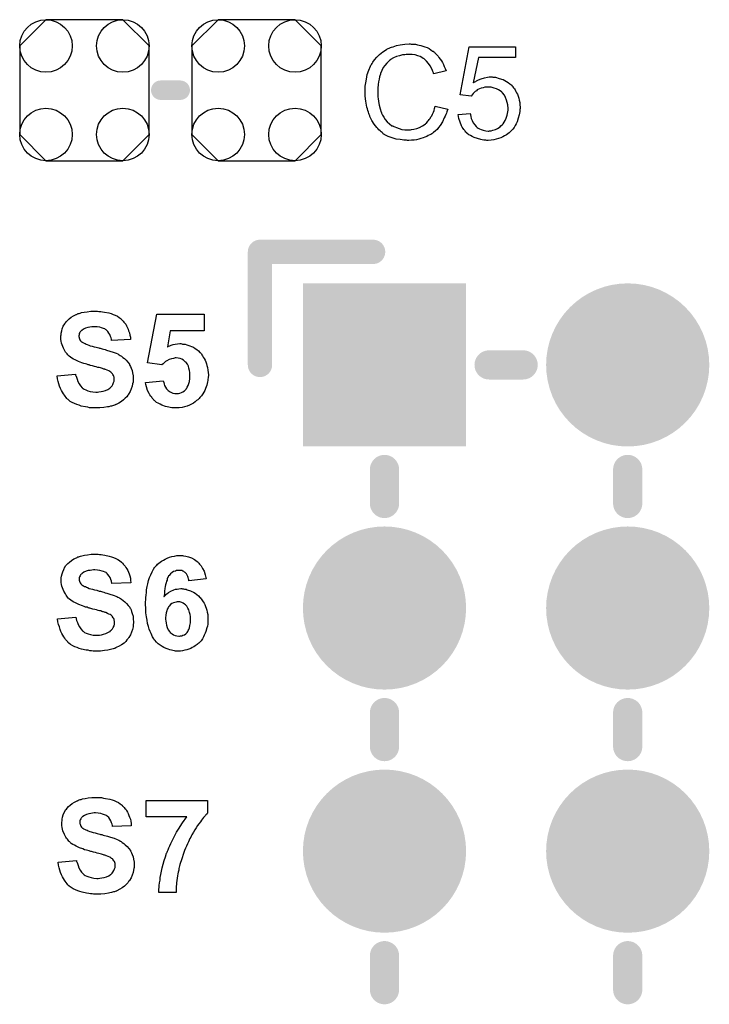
# Model space of a CAD drawing. Extents: x -0.07 to 0.95, y -0.15 to 1.54.
# Tile 10 of 13: x 0.24 to 0.53, y 0.78 to 1.18. Entities that reach past the tile are written whole.
import ezdxf

# ---------------------------------------------------------------- set-up
doc = ezdxf.new("R2010")
doc.units = 0
doc.layers.get('0').update_dxf_attribs({"linetype": 'CONTINUOUS'})
doc.layers.add('gto', color=2, linetype='CONTINUOUS')
doc.layers.add('gts', color=1, linetype='CONTINUOUS')

# ---------------------------------------------------------------- blocks, each defined once
blk = doc.blocks.new('D31')
at = {"const_width": 0.005}
blk.add_lwpolyline([(-0.0025, 0, 1), (0.0025, 0, 1)], format="xyb", close=True, dxfattribs=at)
blk = doc.blocks.new('D32')
at = {"const_width": 0.006}
blk.add_lwpolyline([(-0.003, 0, 1), (0.003, 0, 1)], format="xyb", close=True, dxfattribs=at)
blk = doc.blocks.new('D67')
at = {"const_width": 0.004}
blk.add_lwpolyline([(-0.002, 0, 1), (0.002, 0, 1)], format="xyb", close=True, dxfattribs=at)
blk = doc.blocks.new('D72')
blk.add_lwpolyline([(-0.0266, 0.0182), (-0.0266, -0.0182), (-0.0158, -0.029), (0.0158, -0.029), (0.0266, -0.0182), (0.0266, 0.0182), (0.0158, 0.029), (-0.0158, 0.029)], close=True)
for centre in [(-0.0158, 0.0182), (0.0158, 0.0182), (-0.0158, -0.0182), (0.0158, -0.0182)]:
    blk.add_circle(centre, 0.0108)
blk = doc.blocks.new('D51')
at = {"const_width": 0.03355}
blk.add_lwpolyline([(-0.016775, 0, 1), (0.016775, 0, 1)], format="xyb", close=True, dxfattribs=at)
blk = doc.blocks.new('D52')
at = {"const_width": 0.0671}
blk.add_lwpolyline([(-0.03355, 0), (0.03355, 0)], dxfattribs=at)

msp = doc.modelspace()

# ---------------------------------------------------------------- linework, layer by layer
at = {"layer": 'gto', "color": 2}
for points in [[(0.405, 1.174), (0.4055, 1.174), (0.4061, 1.1739), (0.4068, 1.1739), (0.4075, 1.1737), (0.409, 1.1734), (0.4106, 1.1729), (0.4115, 1.1725), (0.4123, 1.1721), (0.413, 1.1716), (0.4138, 1.1711), (0.4139, 1.1711), (0.414, 1.171), (0.4142, 1.1709), (0.4145, 1.1706), (0.4147, 1.1703), (0.4151, 1.1699), (0.4155, 1.1695), (0.416, 1.169), (0.4164, 1.1685), (0.4169, 1.1678), (0.4174, 1.1671), (0.4178, 1.1664), (0.4182, 1.1656), (0.4186, 1.1647), (0.419, 1.1639), (0.4193, 1.1629), (0.4143, 1.1617), (0.4143, 1.1618), (0.4142, 1.1619), (0.4141, 1.1621), (0.414, 1.1624), (0.4139, 1.1627), (0.4137, 1.1631), (0.4133, 1.164), (0.4128, 1.165), (0.4121, 1.166), (0.4113, 1.167), (0.4104, 1.1678), (0.4103, 1.1679), (0.4099, 1.1681), (0.4094, 1.1684), (0.4086, 1.1688), (0.4077, 1.1691), (0.4066, 1.1695), (0.4054, 1.1697), (0.404, 1.1697), (0.4035, 1.1697), (0.4033, 1.1697), (0.4029, 1.1697), (0.4024, 1.1696), (0.4014, 1.1695), (0.4002, 1.1692), (0.399, 1.1689), (0.3977, 1.1683), (0.3965, 1.1676), (0.3965, 1.1676), (0.3964, 1.1675), (0.396, 1.1672), (0.3955, 1.1667), (0.3949, 1.1661), (0.3942, 1.1652), (0.3935, 1.1643), (0.3929, 1.1631), (0.3924, 1.1619), (0.3924, 1.1618), (0.3923, 1.1617), (0.3923, 1.1615), (0.3922, 1.1613), (0.3921, 1.1609), (0.392, 1.1605), (0.3918, 1.1596), (0.3916, 1.1585), (0.3914, 1.1573), (0.3913, 1.1559), (0.3912, 1.1545), (0.3912, 1.1544), (0.3912, 1.1543), (0.3912, 1.154), (0.3912, 1.1536), (0.3913, 1.1533), (0.3913, 1.1528), (0.3913, 1.1522), (0.3914, 1.1516), (0.3916, 1.1503), (0.3918, 1.1488), (0.3922, 1.1474), (0.3926, 1.1459), (0.3926, 1.1459), (0.3927, 1.1458), (0.3928, 1.1456), (0.3929, 1.1453), (0.3932, 1.1447), (0.3937, 1.1439), (0.3943, 1.143), (0.3951, 1.142), (0.396, 1.1412), (0.397, 1.1404), (0.3971, 1.1404), (0.3972, 1.1404), (0.3974, 1.1403), (0.3976, 1.1402), (0.3979, 1.1401), (0.3982, 1.1399), (0.399, 1.1396), (0.4, 1.1392), (0.4011, 1.1389), (0.4023, 1.1387), (0.4036, 1.1387), (0.404, 1.1387), (0.4043, 1.1387), (0.4047, 1.1387), (0.4051, 1.1388), (0.4061, 1.139), (0.4073, 1.1393), (0.4084, 1.1397), (0.4096, 1.1403), (0.4103, 1.1407), (0.4108, 1.1411), (0.4109, 1.1412), (0.4109, 1.1412), (0.4111, 1.1414), (0.4113, 1.1415), (0.4115, 1.1418), (0.4118, 1.1422), (0.4121, 1.1425), (0.4124, 1.1429), (0.4128, 1.1434), (0.4131, 1.144), (0.4135, 1.1445), (0.4138, 1.1452), (0.4141, 1.1459), (0.4144, 1.1467), (0.4146, 1.1475), (0.4149, 1.1484), (0.42, 1.1472), (0.42, 1.1471), (0.4199, 1.1469), (0.4198, 1.1465), (0.4196, 1.1461), (0.4195, 1.1456), (0.4192, 1.145), (0.419, 1.1443), (0.4186, 1.1436), (0.4179, 1.142), (0.4169, 1.1405), (0.4162, 1.1397), (0.4156, 1.1389), (0.415, 1.1383), (0.4142, 1.1376), (0.4141, 1.1376), (0.414, 1.1374), (0.4137, 1.1373), (0.4135, 1.1371), (0.413, 1.1368), (0.4126, 1.1366), (0.412, 1.1363), (0.4114, 1.136), (0.4106, 1.1357), (0.4099, 1.1354), (0.409, 1.1351), (0.4081, 1.1348), (0.4072, 1.1346), (0.4062, 1.1345), (0.4051, 1.1344), (0.404, 1.1343), (0.4034, 1.1343), (0.403, 1.1344), (0.4025, 1.1344), (0.4019, 1.1344), (0.4012, 1.1346), (0.4004, 1.1347), (0.3988, 1.1349), (0.3972, 1.1354), (0.3955, 1.136), (0.3947, 1.1364), (0.3939, 1.1368), (0.3939, 1.1369), (0.3938, 1.1369), (0.3935, 1.1371), (0.3933, 1.1373), (0.393, 1.1376), (0.3926, 1.1379), (0.3922, 1.1383), (0.3917, 1.1387), (0.3913, 1.1392), (0.3908, 1.1397), (0.3898, 1.141), (0.3888, 1.1425), (0.388, 1.1442), (0.388, 1.1442), (0.3879, 1.1444), (0.3878, 1.1447), (0.3877, 1.145), (0.3876, 1.1454), (0.3874, 1.146), (0.3872, 1.1466), (0.387, 1.1473), (0.3868, 1.148), (0.3866, 1.1488), (0.3863, 1.1505), (0.3861, 1.1525), (0.386, 1.1545), (0.386, 1.1545), (0.386, 1.1548), (0.386, 1.1551), (0.3861, 1.1555), (0.3861, 1.156), (0.3861, 1.1566), (0.3862, 1.1573), (0.3863, 1.158), (0.3866, 1.1596), (0.3869, 1.1614), (0.3875, 1.1632), (0.3883, 1.1649), (0.3883, 1.165), (0.3884, 1.1651), (0.3885, 1.1654), (0.3887, 1.1656), (0.3889, 1.166), (0.3892, 1.1665), (0.3899, 1.1675), (0.3909, 1.1686), (0.392, 1.1697), (0.3933, 1.1708), (0.3948, 1.1717), (0.3948, 1.1718), (0.395, 1.1719), (0.3952, 1.172), (0.3955, 1.1721), (0.3959, 1.1723), (0.3964, 1.1725), (0.3969, 1.1727), (0.3975, 1.1729), (0.3982, 1.1731), (0.3989, 1.1734), (0.4005, 1.1737), (0.4023, 1.174), (0.4041, 1.1741), (0.4046, 1.1741), (0.405, 1.174)], [(0.4479, 1.1684), (0.4326, 1.1684), (0.4305, 1.158), (0.4306, 1.1581), (0.4307, 1.1581), (0.4308, 1.1583), (0.4311, 1.1584), (0.4315, 1.1586), (0.4318, 1.1588), (0.4327, 1.1593), (0.4338, 1.1597), (0.4351, 1.1601), (0.4364, 1.1604), (0.4371, 1.1605), (0.4383, 1.1605), (0.4386, 1.1604), (0.4391, 1.1604), (0.4396, 1.1603), (0.4401, 1.1602), (0.4407, 1.16), (0.4421, 1.1596), (0.4428, 1.1594), (0.4435, 1.159), (0.4442, 1.1586), (0.4449, 1.1581), (0.4456, 1.1576), (0.4463, 1.157), (0.4463, 1.1569), (0.4464, 1.1568), (0.4466, 1.1566), (0.4468, 1.1564), (0.4471, 1.156), (0.4474, 1.1556), (0.4477, 1.1551), (0.448, 1.1545), (0.4483, 1.1539), (0.4487, 1.1533), (0.4489, 1.1525), (0.4492, 1.1517), (0.4494, 1.1509), (0.4496, 1.1499), (0.4497, 1.149), (0.4498, 1.148), (0.4498, 1.1479), (0.4498, 1.1478), (0.4498, 1.1475), (0.4497, 1.1471), (0.4497, 1.1467), (0.4496, 1.1462), (0.4495, 1.1455), (0.4494, 1.1449), (0.449, 1.1435), (0.4485, 1.142), (0.4482, 1.1412), (0.4477, 1.1405), (0.4473, 1.1397), (0.4467, 1.139), (0.4467, 1.1389), (0.4466, 1.1388), (0.4463, 1.1386), (0.4461, 1.1383), (0.4457, 1.1379), (0.4452, 1.1375), (0.4447, 1.1371), (0.4441, 1.1367), (0.4434, 1.1362), (0.4426, 1.1358), (0.4418, 1.1354), (0.4409, 1.1351), (0.4399, 1.1348), (0.4389, 1.1346), (0.4378, 1.1344), (0.4366, 1.1343), (0.4361, 1.1343), (0.4357, 1.1344), (0.4353, 1.1344), (0.4348, 1.1345), (0.4342, 1.1346), (0.4336, 1.1347), (0.4322, 1.1351), (0.4308, 1.1356), (0.4301, 1.1359), (0.4293, 1.1363), (0.4287, 1.1367), (0.428, 1.1372), (0.428, 1.1373), (0.4278, 1.1373), (0.4277, 1.1376), (0.4275, 1.1378), (0.4272, 1.1381), (0.427, 1.1384), (0.4266, 1.1388), (0.4263, 1.1393), (0.426, 1.1398), (0.4257, 1.1404), (0.4251, 1.1418), (0.4246, 1.1433), (0.4244, 1.1442), (0.4243, 1.145), (0.4292, 1.1454), (0.4292, 1.1454), (0.4292, 1.1453), (0.4293, 1.1451), (0.4293, 1.1448), (0.4295, 1.1442), (0.4297, 1.1434), (0.4301, 1.1425), (0.4305, 1.1416), (0.4311, 1.1408), (0.4317, 1.14), (0.4318, 1.1399), (0.4321, 1.1397), (0.4325, 1.1394), (0.4331, 1.1391), (0.4338, 1.1388), (0.4346, 1.1385), (0.4356, 1.1383), (0.4366, 1.1382), (0.4369, 1.1382), (0.4372, 1.1383), (0.4378, 1.1383), (0.4386, 1.1386), (0.4396, 1.1388), (0.4405, 1.1393), (0.4415, 1.1399), (0.4419, 1.1403), (0.4424, 1.1408), (0.4424, 1.1408), (0.4425, 1.1409), (0.4426, 1.141), (0.4428, 1.1412), (0.4432, 1.1418), (0.4436, 1.1426), (0.444, 1.1435), (0.4444, 1.1447), (0.4447, 1.1461), (0.4448, 1.1468), (0.4448, 1.1476), (0.4448, 1.1477), (0.4448, 1.1478), (0.4448, 1.148), (0.4447, 1.1483), (0.4447, 1.1486), (0.4447, 1.149), (0.4445, 1.1499), (0.4442, 1.1509), (0.4438, 1.152), (0.4433, 1.153), (0.4425, 1.1539), (0.4425, 1.154), (0.4424, 1.154), (0.4421, 1.1543), (0.4416, 1.1547), (0.4409, 1.1551), (0.4401, 1.1555), (0.4391, 1.1559), (0.4379, 1.1562), (0.4372, 1.1563), (0.4362, 1.1563), (0.4357, 1.1563), (0.4352, 1.1562), (0.4345, 1.156), (0.4338, 1.1559), (0.4331, 1.1556), (0.4324, 1.1553), (0.4323, 1.1552), (0.4321, 1.1551), (0.4318, 1.1548), (0.4313, 1.1545), (0.4309, 1.1541), (0.4305, 1.1536), (0.43, 1.1531), (0.4296, 1.1525), (0.4251, 1.1531), (0.4288, 1.1729), (0.4479, 1.1729), (0.4479, 1.1684)], [(0.276, 1.0641), (0.2766, 1.064), (0.2773, 1.064), (0.2781, 1.0639), (0.2789, 1.0637), (0.2807, 1.0634), (0.2816, 1.0631), (0.2825, 1.0628), (0.2833, 1.0624), (0.2842, 1.062), (0.2849, 1.0615), (0.2857, 1.0609), (0.2857, 1.0609), (0.2858, 1.0607), (0.286, 1.0606), (0.2862, 1.0604), (0.2865, 1.06), (0.2868, 1.0596), (0.2872, 1.0592), (0.2876, 1.0587), (0.2879, 1.0581), (0.2882, 1.0575), (0.2886, 1.0567), (0.2888, 1.056), (0.2891, 1.0552), (0.2893, 1.0543), (0.2895, 1.0534), (0.2896, 1.0524), (0.2818, 1.0521), (0.2818, 1.0522), (0.2818, 1.0523), (0.2817, 1.0526), (0.2816, 1.0531), (0.2813, 1.0537), (0.2811, 1.0545), (0.2807, 1.0551), (0.2802, 1.0558), (0.2796, 1.0564), (0.2796, 1.0564), (0.2793, 1.0566), (0.279, 1.0568), (0.2784, 1.057), (0.2777, 1.0572), (0.2769, 1.0575), (0.2759, 1.0576), (0.2747, 1.0577), (0.2742, 1.0577), (0.2736, 1.0576), (0.2729, 1.0575), (0.272, 1.0574), (0.2711, 1.0571), (0.2703, 1.0567), (0.2695, 1.0562), (0.2695, 1.0562), (0.2694, 1.0561), (0.2691, 1.0559), (0.2689, 1.0556), (0.2687, 1.0553), (0.2685, 1.0549), (0.2684, 1.0544), (0.2683, 1.0539), (0.2683, 1.0538), (0.2683, 1.0536), (0.2684, 1.0534), (0.2685, 1.0531), (0.2686, 1.0527), (0.2687, 1.0523), (0.269, 1.0519), (0.2694, 1.0515), (0.2695, 1.0515), (0.2697, 1.0513), (0.2699, 1.0512), (0.2702, 1.0511), (0.2705, 1.0509), (0.2709, 1.0508), (0.2713, 1.0506), (0.2718, 1.0504), (0.2724, 1.0501), (0.273, 1.0499), (0.2738, 1.0497), (0.2746, 1.0495), (0.2755, 1.0493), (0.2765, 1.049), (0.2766, 1.049), (0.2768, 1.0489), (0.2771, 1.0489), (0.2775, 1.0488), (0.2779, 1.0486), (0.2785, 1.0485), (0.2791, 1.0483), (0.2797, 1.0481), (0.281, 1.0477), (0.2824, 1.0473), (0.2837, 1.0468), (0.2843, 1.0465), (0.2848, 1.0462), (0.2849, 1.0462), (0.2849, 1.0461), (0.2853, 1.0459), (0.2858, 1.0456), (0.2864, 1.0451), (0.2871, 1.0446), (0.2878, 1.0439), (0.2885, 1.0431), (0.2891, 1.0423), (0.2892, 1.0421), (0.2893, 1.0418), (0.2896, 1.0413), (0.2899, 1.0406), (0.2902, 1.0397), (0.2904, 1.0387), (0.2906, 1.0375), (0.2907, 1.0362), (0.2907, 1.0361), (0.2907, 1.036), (0.2907, 1.0358), (0.2907, 1.0356), (0.2906, 1.0353), (0.2906, 1.0349), (0.2904, 1.0342), (0.2902, 1.0332), (0.2899, 1.0321), (0.2894, 1.031), (0.2888, 1.0299), (0.2888, 1.0299), (0.2887, 1.0298), (0.2884, 1.0295), (0.288, 1.0289), (0.2874, 1.0283), (0.2867, 1.0276), (0.2858, 1.0269), (0.2848, 1.0263), (0.2836, 1.0257), (0.2835, 1.0257), (0.2834, 1.0256), (0.2832, 1.0256), (0.283, 1.0254), (0.2826, 1.0253), (0.2822, 1.0252), (0.2818, 1.0251), (0.2813, 1.025), (0.2807, 1.0248), (0.2801, 1.0247), (0.2786, 1.0245), (0.277, 1.0243), (0.2752, 1.0243), (0.2745, 1.0243), (0.274, 1.0243), (0.2734, 1.0244), (0.2727, 1.0244), (0.272, 1.0246), (0.2711, 1.0247), (0.2693, 1.0251), (0.2684, 1.0254), (0.2675, 1.0257), (0.2665, 1.0261), (0.2656, 1.0265), (0.2648, 1.027), (0.264, 1.0276), (0.264, 1.0277), (0.2639, 1.0278), (0.2636, 1.0279), (0.2634, 1.0282), (0.2631, 1.0286), (0.2627, 1.0291), (0.2624, 1.0296), (0.262, 1.0301), (0.2616, 1.0308), (0.2612, 1.0315), (0.2608, 1.0323), (0.2604, 1.0332), (0.2601, 1.0342), (0.2598, 1.0352), (0.2596, 1.0363), (0.2594, 1.0375), (0.267, 1.0382), (0.267, 1.0382), (0.267, 1.038), (0.267, 1.0378), (0.2671, 1.0376), (0.2673, 1.0369), (0.2676, 1.0361), (0.2679, 1.0352), (0.2684, 1.0342), (0.269, 1.0334), (0.2697, 1.0326), (0.2698, 1.0325), (0.2701, 1.0323), (0.2705, 1.032), (0.2712, 1.0317), (0.272, 1.0314), (0.273, 1.0311), (0.2741, 1.0309), (0.2753, 1.0308), (0.276, 1.0308), (0.2766, 1.0309), (0.2775, 1.031), (0.2783, 1.0312), (0.2793, 1.0315), (0.2802, 1.0319), (0.281, 1.0324), (0.2811, 1.0324), (0.2813, 1.0327), (0.2816, 1.033), (0.282, 1.0334), (0.2823, 1.034), (0.2826, 1.0347), (0.2828, 1.0353), (0.2829, 1.0361), (0.2829, 1.0362), (0.2829, 1.0363), (0.2828, 1.0366), (0.2828, 1.0369), (0.2827, 1.0373), (0.2826, 1.0377), (0.2823, 1.038), (0.2821, 1.0384), (0.282, 1.0385), (0.2819, 1.0386), (0.2817, 1.0388), (0.2815, 1.039), (0.2811, 1.0393), (0.2806, 1.0395), (0.28, 1.0398), (0.2793, 1.0401), (0.2792, 1.0401), (0.279, 1.0402), (0.2786, 1.0403), (0.2783, 1.0404), (0.278, 1.0405), (0.2776, 1.0406), (0.2772, 1.0408), (0.2767, 1.0409), (0.2761, 1.041), (0.2755, 1.0412), (0.2747, 1.0414), (0.274, 1.0416), (0.2731, 1.0418), (0.273, 1.0418), (0.2728, 1.0419), (0.2725, 1.042), (0.2721, 1.0421), (0.2716, 1.0423), (0.271, 1.0424), (0.2704, 1.0426), (0.2696, 1.0429), (0.2682, 1.0434), (0.2668, 1.0441), (0.2661, 1.0444), (0.2655, 1.0448), (0.2649, 1.0452), (0.2644, 1.0456), (0.2643, 1.0456), (0.2642, 1.0458), (0.264, 1.0459), (0.2638, 1.0461), (0.2635, 1.0465), (0.2632, 1.0469), (0.2629, 1.0473), (0.2626, 1.0478), (0.262, 1.0489), (0.2614, 1.0503), (0.2612, 1.051), (0.261, 1.0517), (0.2609, 1.0525), (0.2609, 1.0534), (0.2609, 1.0534), (0.2609, 1.0535), (0.2609, 1.0536), (0.2609, 1.0539), (0.261, 1.0544), (0.2611, 1.0551), (0.2613, 1.056), (0.2615, 1.0569), (0.2619, 1.0579), (0.2625, 1.0589), (0.2625, 1.0589), (0.2625, 1.059), (0.2628, 1.0593), (0.2631, 1.0597), (0.2637, 1.0603), (0.2644, 1.0609), (0.2652, 1.0616), (0.2661, 1.0622), (0.2672, 1.0627), (0.2673, 1.0627), (0.2674, 1.0628), (0.2676, 1.0629), (0.2678, 1.063), (0.2681, 1.0631), (0.2685, 1.0632), (0.2689, 1.0633), (0.2694, 1.0635), (0.2705, 1.0637), (0.2718, 1.0639), (0.2732, 1.0641), (0.2748, 1.0641), (0.2755, 1.0641), (0.276, 1.0641)], [(0.3199, 1.056), (0.3059, 1.056), (0.3048, 1.0495), (0.3048, 1.0495), (0.3049, 1.0495), (0.3052, 1.0497), (0.3057, 1.0499), (0.3063, 1.0501), (0.3071, 1.0504), (0.3079, 1.0505), (0.3089, 1.0507), (0.3098, 1.0508), (0.3103, 1.0508), (0.3106, 1.0507), (0.311, 1.0506), (0.3115, 1.0506), (0.3121, 1.0505), (0.3127, 1.0503), (0.314, 1.0499), (0.3147, 1.0496), (0.3154, 1.0493), (0.3161, 1.0488), (0.3168, 1.0483), (0.3175, 1.0478), (0.3181, 1.0471), (0.3182, 1.0471), (0.3183, 1.047), (0.3185, 1.0468), (0.3187, 1.0465), (0.3189, 1.0461), (0.3192, 1.0457), (0.3195, 1.0452), (0.3199, 1.0446), (0.3202, 1.044), (0.3205, 1.0433), (0.3208, 1.0425), (0.321, 1.0418), (0.3212, 1.0409), (0.3214, 1.0399), (0.3215, 1.0389), (0.3216, 1.0379), (0.3216, 1.0378), (0.3216, 1.0377), (0.3216, 1.0374), (0.3215, 1.0371), (0.3215, 1.0367), (0.3214, 1.0362), (0.3214, 1.0356), (0.3212, 1.035), (0.3209, 1.0337), (0.3204, 1.0323), (0.3201, 1.0315), (0.3197, 1.0308), (0.3193, 1.0301), (0.3188, 1.0293), (0.3187, 1.0293), (0.3186, 1.0291), (0.3184, 1.0289), (0.3181, 1.0286), (0.3178, 1.0282), (0.3173, 1.0277), (0.3167, 1.0273), (0.3161, 1.0268), (0.3154, 1.0263), (0.3146, 1.0259), (0.3138, 1.0254), (0.3128, 1.0251), (0.3118, 1.0247), (0.3108, 1.0245), (0.3096, 1.0243), (0.3084, 1.0243), (0.3079, 1.0243), (0.3075, 1.0243), (0.307, 1.0244), (0.3065, 1.0244), (0.3059, 1.0245), (0.3053, 1.0246), (0.3039, 1.0249), (0.3024, 1.0255), (0.3017, 1.0258), (0.301, 1.0262), (0.3003, 1.0266), (0.2997, 1.0271), (0.2996, 1.0272), (0.2995, 1.0272), (0.2993, 1.0274), (0.2991, 1.0276), (0.2989, 1.0279), (0.2985, 1.0283), (0.2983, 1.0287), (0.2979, 1.0291), (0.2975, 1.0297), (0.2972, 1.0302), (0.2966, 1.0315), (0.2961, 1.033), (0.2959, 1.0339), (0.2957, 1.0348), (0.303, 1.0355), (0.303, 1.0354), (0.3031, 1.0352), (0.3032, 1.0347), (0.3034, 1.0341), (0.3036, 1.0335), (0.3039, 1.0328), (0.3044, 1.0322), (0.3049, 1.0316), (0.3049, 1.0315), (0.3052, 1.0314), (0.3055, 1.0312), (0.3059, 1.0309), (0.3064, 1.0306), (0.307, 1.0304), (0.3078, 1.0302), (0.3085, 1.0302), (0.3086, 1.0302), (0.3089, 1.0302), (0.3093, 1.0303), (0.3099, 1.0304), (0.3105, 1.0306), (0.3111, 1.0309), (0.3118, 1.0314), (0.3124, 1.032), (0.3125, 1.0322), (0.3127, 1.0324), (0.3129, 1.0328), (0.3133, 1.0335), (0.3135, 1.0343), (0.3138, 1.0352), (0.314, 1.0364), (0.314, 1.0377), (0.314, 1.0378), (0.314, 1.0379), (0.314, 1.038), (0.314, 1.0383), (0.314, 1.0389), (0.3138, 1.0397), (0.3136, 1.0406), (0.3134, 1.0415), (0.313, 1.0423), (0.3124, 1.043), (0.3124, 1.0431), (0.3121, 1.0433), (0.3118, 1.0436), (0.3113, 1.044), (0.3107, 1.0443), (0.31, 1.0446), (0.3091, 1.0448), (0.3083, 1.0449), (0.3079, 1.0449), (0.3077, 1.0448), (0.3072, 1.0447), (0.3064, 1.0445), (0.3055, 1.0442), (0.3045, 1.0437), (0.304, 1.0434), (0.3035, 1.043), (0.303, 1.0425), (0.3025, 1.042), (0.2966, 1.0429), (0.3004, 1.0629), (0.3199, 1.0629), (0.3199, 1.056)], [(0.2762, 0.9641), (0.2768, 0.964), (0.2775, 0.964), (0.2782, 0.9639), (0.279, 0.9637), (0.2808, 0.9634), (0.2817, 0.9631), (0.2826, 0.9628), (0.2835, 0.9624), (0.2843, 0.962), (0.2851, 0.9615), (0.2858, 0.9609), (0.2859, 0.9609), (0.286, 0.9607), (0.2861, 0.9606), (0.2864, 0.9604), (0.2866, 0.96), (0.287, 0.9596), (0.2873, 0.9592), (0.2877, 0.9587), (0.288, 0.9581), (0.2884, 0.9575), (0.2887, 0.9567), (0.289, 0.956), (0.2893, 0.9552), (0.2895, 0.9543), (0.2896, 0.9534), (0.2897, 0.9524), (0.2819, 0.9521), (0.2819, 0.9522), (0.2819, 0.9523), (0.2818, 0.9526), (0.2817, 0.9531), (0.2815, 0.9537), (0.2812, 0.9545), (0.2808, 0.9551), (0.2803, 0.9558), (0.2798, 0.9564), (0.2797, 0.9564), (0.2795, 0.9566), (0.2791, 0.9568), (0.2785, 0.957), (0.2779, 0.9572), (0.277, 0.9575), (0.276, 0.9576), (0.2749, 0.9577), (0.2743, 0.9577), (0.2737, 0.9576), (0.273, 0.9575), (0.2722, 0.9574), (0.2713, 0.9571), (0.2704, 0.9567), (0.2697, 0.9562), (0.2696, 0.9562), (0.2695, 0.9561), (0.2693, 0.9559), (0.269, 0.9556), (0.2688, 0.9553), (0.2686, 0.9549), (0.2685, 0.9544), (0.2684, 0.9539), (0.2684, 0.9538), (0.2684, 0.9536), (0.2685, 0.9534), (0.2686, 0.9531), (0.2687, 0.9527), (0.2689, 0.9523), (0.2692, 0.9519), (0.2695, 0.9515), (0.2696, 0.9515), (0.2699, 0.9513), (0.27, 0.9512), (0.2703, 0.9511), (0.2706, 0.9509), (0.271, 0.9508), (0.2714, 0.9506), (0.2719, 0.9504), (0.2725, 0.9501), (0.2732, 0.9499), (0.2739, 0.9497), (0.2748, 0.9495), (0.2757, 0.9493), (0.2767, 0.949), (0.2767, 0.949), (0.2769, 0.9489), (0.2772, 0.9489), (0.2776, 0.9488), (0.278, 0.9486), (0.2786, 0.9485), (0.2792, 0.9483), (0.2798, 0.9481), (0.2811, 0.9477), (0.2825, 0.9473), (0.2839, 0.9468), (0.2844, 0.9465), (0.285, 0.9462), (0.285, 0.9462), (0.2851, 0.9461), (0.2854, 0.9459), (0.2859, 0.9456), (0.2865, 0.9451), (0.2872, 0.9446), (0.2879, 0.9439), (0.2886, 0.9431), (0.2893, 0.9423), (0.2893, 0.9421), (0.2895, 0.9418), (0.2898, 0.9413), (0.29, 0.9406), (0.2903, 0.9397), (0.2906, 0.9387), (0.2907, 0.9375), (0.2908, 0.9362), (0.2908, 0.9361), (0.2908, 0.936), (0.2908, 0.9358), (0.2908, 0.9356), (0.2907, 0.9353), (0.2907, 0.9349), (0.2906, 0.9342), (0.2904, 0.9332), (0.29, 0.9321), (0.2895, 0.931), (0.2889, 0.9299), (0.2889, 0.9299), (0.2888, 0.9298), (0.2886, 0.9295), (0.2881, 0.9289), (0.2876, 0.9283), (0.2869, 0.9276), (0.2859, 0.9269), (0.2849, 0.9263), (0.2837, 0.9257), (0.2836, 0.9257), (0.2835, 0.9256), (0.2834, 0.9256), (0.2831, 0.9254), (0.2828, 0.9253), (0.2824, 0.9252), (0.2819, 0.9251), (0.2814, 0.925), (0.2808, 0.9248), (0.2802, 0.9247), (0.2788, 0.9245), (0.2772, 0.9243), (0.2754, 0.9243), (0.2747, 0.9243), (0.2742, 0.9243), (0.2735, 0.9244), (0.2729, 0.9244), (0.2721, 0.9246), (0.2713, 0.9247), (0.2694, 0.9251), (0.2685, 0.9254), (0.2676, 0.9257), (0.2667, 0.9261), (0.2658, 0.9265), (0.2649, 0.927), (0.2642, 0.9276), (0.2641, 0.9277), (0.264, 0.9278), (0.2638, 0.9279), (0.2636, 0.9282), (0.2632, 0.9286), (0.2629, 0.9291), (0.2625, 0.9296), (0.2621, 0.9301), (0.2617, 0.9308), (0.2613, 0.9315), (0.2609, 0.9323), (0.2606, 0.9332), (0.2603, 0.9342), (0.2599, 0.9352), (0.2597, 0.9363), (0.2596, 0.9375), (0.2671, 0.9382), (0.2671, 0.9382), (0.2672, 0.938), (0.2672, 0.9378), (0.2672, 0.9376), (0.2674, 0.9369), (0.2677, 0.9361), (0.268, 0.9352), (0.2686, 0.9342), (0.2691, 0.9334), (0.2698, 0.9326), (0.2699, 0.9325), (0.2702, 0.9323), (0.2707, 0.932), (0.2713, 0.9317), (0.2722, 0.9314), (0.2731, 0.9311), (0.2742, 0.9309), (0.2755, 0.9308), (0.2761, 0.9308), (0.2768, 0.9309), (0.2776, 0.931), (0.2785, 0.9312), (0.2794, 0.9315), (0.2803, 0.9319), (0.2811, 0.9324), (0.2812, 0.9324), (0.2814, 0.9327), (0.2817, 0.933), (0.2821, 0.9334), (0.2824, 0.934), (0.2828, 0.9347), (0.283, 0.9353), (0.283, 0.9361), (0.283, 0.9362), (0.283, 0.9363), (0.283, 0.9366), (0.2829, 0.9369), (0.2828, 0.9373), (0.2827, 0.9377), (0.2825, 0.938), (0.2822, 0.9384), (0.2821, 0.9385), (0.282, 0.9386), (0.2819, 0.9388), (0.2816, 0.939), (0.2812, 0.9393), (0.2807, 0.9395), (0.2801, 0.9398), (0.2794, 0.9401), (0.2794, 0.9401), (0.2792, 0.9402), (0.2788, 0.9403), (0.2785, 0.9404), (0.2782, 0.9405), (0.2778, 0.9406), (0.2773, 0.9408), (0.2768, 0.9409), (0.2763, 0.941), (0.2756, 0.9412), (0.2749, 0.9414), (0.2741, 0.9416), (0.2732, 0.9418), (0.2732, 0.9418), (0.2729, 0.9419), (0.2726, 0.942), (0.2722, 0.9421), (0.2717, 0.9423), (0.2711, 0.9424), (0.2705, 0.9426), (0.2698, 0.9429), (0.2683, 0.9434), (0.2669, 0.9441), (0.2662, 0.9444), (0.2656, 0.9448), (0.265, 0.9452), (0.2645, 0.9456), (0.2644, 0.9456), (0.2643, 0.9458), (0.2642, 0.9459), (0.2639, 0.9461), (0.2637, 0.9465), (0.2634, 0.9469), (0.2631, 0.9473), (0.2628, 0.9478), (0.2621, 0.9489), (0.2616, 0.9503), (0.2613, 0.951), (0.2612, 0.9517), (0.2611, 0.9525), (0.261, 0.9534), (0.261, 0.9534), (0.261, 0.9535), (0.261, 0.9536), (0.261, 0.9539), (0.2611, 0.9544), (0.2612, 0.9551), (0.2614, 0.956), (0.2617, 0.9569), (0.2621, 0.9579), (0.2626, 0.9589), (0.2626, 0.9589), (0.2627, 0.959), (0.2629, 0.9593), (0.2633, 0.9597), (0.2638, 0.9603), (0.2645, 0.9609), (0.2653, 0.9616), (0.2663, 0.9622), (0.2674, 0.9627), (0.2674, 0.9627), (0.2676, 0.9628), (0.2677, 0.9629), (0.2679, 0.963), (0.2683, 0.9631), (0.2686, 0.9632), (0.269, 0.9633), (0.2695, 0.9635), (0.2707, 0.9637), (0.2719, 0.9639), (0.2734, 0.9641), (0.275, 0.9641), (0.2757, 0.9641), (0.2762, 0.9641)], [(0.3105, 0.9636), (0.3109, 0.9636), (0.3113, 0.9635), (0.3123, 0.9633), (0.3134, 0.963), (0.3147, 0.9626), (0.3159, 0.962), (0.3164, 0.9616), (0.317, 0.9611), (0.3171, 0.9611), (0.3171, 0.961), (0.3173, 0.9609), (0.3174, 0.9607), (0.3177, 0.9604), (0.3179, 0.9601), (0.3186, 0.9594), (0.3192, 0.9583), (0.3198, 0.9571), (0.3203, 0.9557), (0.3207, 0.954), (0.3136, 0.9532), (0.3136, 0.9534), (0.3136, 0.9536), (0.3134, 0.954), (0.3133, 0.9545), (0.3132, 0.955), (0.3129, 0.9555), (0.3126, 0.956), (0.3122, 0.9565), (0.3122, 0.9565), (0.312, 0.9566), (0.3118, 0.9568), (0.3115, 0.957), (0.3111, 0.9572), (0.3106, 0.9574), (0.31, 0.9575), (0.3093, 0.9575), (0.3092, 0.9575), (0.309, 0.9575), (0.3085, 0.9574), (0.308, 0.9572), (0.3073, 0.957), (0.3067, 0.9566), (0.306, 0.9561), (0.3054, 0.9554), (0.3053, 0.9553), (0.3052, 0.9552), (0.3051, 0.955), (0.305, 0.9547), (0.3048, 0.9544), (0.3047, 0.954), (0.3046, 0.9535), (0.3043, 0.953), (0.3042, 0.9524), (0.304, 0.9516), (0.3038, 0.9509), (0.3037, 0.95), (0.3036, 0.949), (0.3035, 0.9479), (0.3033, 0.9467), (0.3034, 0.9468), (0.3035, 0.9469), (0.3036, 0.947), (0.3038, 0.9472), (0.3041, 0.9475), (0.3045, 0.9478), (0.3052, 0.9484), (0.3062, 0.9489), (0.3074, 0.9495), (0.3081, 0.9497), (0.3087, 0.9498), (0.3095, 0.9499), (0.3102, 0.95), (0.3107, 0.95), (0.311, 0.9499), (0.3114, 0.9499), (0.3118, 0.9498), (0.3124, 0.9497), (0.3129, 0.9495), (0.3142, 0.9491), (0.3148, 0.9488), (0.3155, 0.9485), (0.3162, 0.9481), (0.3168, 0.9476), (0.3175, 0.947), (0.3181, 0.9464), (0.3182, 0.9464), (0.3183, 0.9463), (0.3184, 0.9461), (0.3186, 0.9458), (0.3189, 0.9454), (0.3192, 0.945), (0.3194, 0.9445), (0.3198, 0.944), (0.3201, 0.9434), (0.3204, 0.9426), (0.3207, 0.9419), (0.3209, 0.9411), (0.3211, 0.9403), (0.3213, 0.9393), (0.3214, 0.9384), (0.3214, 0.9373), (0.3214, 0.9373), (0.3214, 0.937), (0.3214, 0.9368), (0.3214, 0.9363), (0.3213, 0.9358), (0.3213, 0.9353), (0.3212, 0.9346), (0.321, 0.9339), (0.3206, 0.9324), (0.3203, 0.9316), (0.3199, 0.9308), (0.3196, 0.9301), (0.3191, 0.9293), (0.3186, 0.9285), (0.3179, 0.9278), (0.3179, 0.9278), (0.3178, 0.9277), (0.3176, 0.9275), (0.3173, 0.9273), (0.317, 0.927), (0.3166, 0.9267), (0.3161, 0.9264), (0.3156, 0.9261), (0.3149, 0.9257), (0.3143, 0.9254), (0.3136, 0.9251), (0.3127, 0.9248), (0.3119, 0.9246), (0.311, 0.9244), (0.3101, 0.9243), (0.3091, 0.9243), (0.3088, 0.9243), (0.3085, 0.9243), (0.3081, 0.9243), (0.3076, 0.9244), (0.307, 0.9245), (0.3064, 0.9247), (0.3057, 0.9248), (0.305, 0.9251), (0.3042, 0.9254), (0.3033, 0.9257), (0.3026, 0.9262), (0.3017, 0.9267), (0.301, 0.9273), (0.3002, 0.928), (0.2995, 0.9288), (0.2994, 0.9288), (0.2993, 0.929), (0.2991, 0.9293), (0.2989, 0.9297), (0.2986, 0.9302), (0.2983, 0.9308), (0.298, 0.9315), (0.2976, 0.9323), (0.2972, 0.9333), (0.2969, 0.9344), (0.2966, 0.9356), (0.2964, 0.937), (0.2961, 0.9384), (0.2959, 0.94), (0.2958, 0.9418), (0.2957, 0.9436), (0.2957, 0.9437), (0.2957, 0.9438), (0.2957, 0.9439), (0.2957, 0.9441), (0.2957, 0.9446), (0.2958, 0.9454), (0.2959, 0.9463), (0.296, 0.9473), (0.2961, 0.9484), (0.2962, 0.9495), (0.2964, 0.9508), (0.2967, 0.952), (0.297, 0.9533), (0.2974, 0.9546), (0.2979, 0.9557), (0.2984, 0.9569), (0.299, 0.958), (0.2996, 0.9589), (0.2997, 0.959), (0.2998, 0.9591), (0.3, 0.9594), (0.3004, 0.9596), (0.3007, 0.96), (0.3012, 0.9604), (0.3017, 0.9609), (0.3023, 0.9613), (0.3031, 0.9617), (0.3038, 0.9621), (0.3047, 0.9625), (0.3056, 0.9629), (0.3065, 0.9632), (0.3076, 0.9634), (0.3086, 0.9636), (0.3098, 0.9636), (0.3102, 0.9636), (0.3105, 0.9636)], [(0.3091, 0.9445), (0.3087, 0.9445), (0.3083, 0.9444), (0.3078, 0.9443), (0.3072, 0.9441), (0.3066, 0.9438), (0.306, 0.9434), (0.3055, 0.9428), (0.3054, 0.9428), (0.3052, 0.9425), (0.305, 0.9421), (0.3047, 0.9416), (0.3045, 0.9409), (0.3042, 0.94), (0.3041, 0.939), (0.304, 0.9379), (0.304, 0.9378), (0.304, 0.9377), (0.304, 0.9375), (0.304, 0.9373), (0.3041, 0.9367), (0.3042, 0.9358), (0.3044, 0.9349), (0.3047, 0.934), (0.3051, 0.9331), (0.3056, 0.9323), (0.3057, 0.9323), (0.3059, 0.932), (0.3063, 0.9317), (0.3067, 0.9314), (0.3073, 0.931), (0.3079, 0.9307), (0.3086, 0.9305), (0.3094, 0.9304), (0.3097, 0.9304), (0.3101, 0.9305), (0.3106, 0.9306), (0.3111, 0.9308), (0.3117, 0.931), (0.3123, 0.9314), (0.3128, 0.9319), (0.3129, 0.932), (0.3131, 0.9323), (0.3133, 0.9327), (0.3136, 0.9332), (0.3138, 0.9339), (0.314, 0.9348), (0.3142, 0.9359), (0.3142, 0.9372), (0.3142, 0.9373), (0.3142, 0.9374), (0.3142, 0.9376), (0.3142, 0.9378), (0.3142, 0.9385), (0.3141, 0.9393), (0.3138, 0.9402), (0.3136, 0.9412), (0.3132, 0.942), (0.3127, 0.9428), (0.3127, 0.9428), (0.3124, 0.943), (0.3122, 0.9433), (0.3117, 0.9436), (0.3112, 0.944), (0.3106, 0.9443), (0.3098, 0.9445), (0.3091, 0.9445)], [(0.2764, 0.8641), (0.277, 0.864), (0.2777, 0.864), (0.2785, 0.8638), (0.2793, 0.8637), (0.2811, 0.8634), (0.282, 0.8631), (0.2828, 0.8628), (0.2837, 0.8624), (0.2846, 0.862), (0.2853, 0.8615), (0.2861, 0.8609), (0.2861, 0.8609), (0.2862, 0.8607), (0.2864, 0.8606), (0.2866, 0.8604), (0.2869, 0.86), (0.2872, 0.8596), (0.2876, 0.8592), (0.2879, 0.8587), (0.2883, 0.8581), (0.2886, 0.8575), (0.2889, 0.8567), (0.2892, 0.856), (0.2895, 0.8552), (0.2897, 0.8543), (0.2899, 0.8534), (0.2899, 0.8524), (0.2822, 0.8521), (0.2822, 0.8522), (0.2822, 0.8522), (0.2821, 0.8526), (0.282, 0.8531), (0.2817, 0.8537), (0.2815, 0.8545), (0.2811, 0.8551), (0.2806, 0.8558), (0.28, 0.8564), (0.28, 0.8564), (0.2797, 0.8566), (0.2793, 0.8568), (0.2788, 0.857), (0.2781, 0.8572), (0.2773, 0.8575), (0.2763, 0.8576), (0.2751, 0.8577), (0.2746, 0.8577), (0.274, 0.8576), (0.2732, 0.8575), (0.2724, 0.8574), (0.2715, 0.8571), (0.2707, 0.8567), (0.2699, 0.8562), (0.2699, 0.8562), (0.2697, 0.8561), (0.2695, 0.8559), (0.2693, 0.8556), (0.2691, 0.8553), (0.2689, 0.8549), (0.2687, 0.8544), (0.2687, 0.8539), (0.2687, 0.8538), (0.2687, 0.8536), (0.2687, 0.8534), (0.2689, 0.8531), (0.269, 0.8527), (0.2691, 0.8523), (0.2694, 0.8519), (0.2698, 0.8515), (0.2699, 0.8515), (0.2701, 0.8513), (0.2703, 0.8512), (0.2706, 0.8511), (0.2709, 0.8509), (0.2712, 0.8508), (0.2717, 0.8506), (0.2722, 0.8504), (0.2728, 0.8501), (0.2734, 0.8499), (0.2742, 0.8497), (0.275, 0.8495), (0.2759, 0.8493), (0.2769, 0.849), (0.277, 0.849), (0.2772, 0.8489), (0.2775, 0.8489), (0.2778, 0.8488), (0.2783, 0.8486), (0.2788, 0.8485), (0.2795, 0.8483), (0.2801, 0.8481), (0.2814, 0.8477), (0.2828, 0.8473), (0.2841, 0.8468), (0.2847, 0.8465), (0.2852, 0.8462), (0.2853, 0.8462), (0.2853, 0.8461), (0.2857, 0.8459), (0.2862, 0.8456), (0.2868, 0.8451), (0.2874, 0.8446), (0.2882, 0.8439), (0.2889, 0.8431), (0.2895, 0.8423), (0.2896, 0.8421), (0.2897, 0.8418), (0.29, 0.8413), (0.2903, 0.8406), (0.2906, 0.8397), (0.2908, 0.8387), (0.291, 0.8375), (0.2911, 0.8362), (0.2911, 0.8361), (0.2911, 0.836), (0.2911, 0.8358), (0.2911, 0.8356), (0.291, 0.8353), (0.2909, 0.8349), (0.2908, 0.8342), (0.2906, 0.8332), (0.2903, 0.8321), (0.2898, 0.831), (0.2892, 0.8299), (0.2892, 0.8299), (0.2891, 0.8298), (0.2888, 0.8295), (0.2884, 0.8289), (0.2878, 0.8283), (0.2871, 0.8276), (0.2862, 0.8269), (0.2852, 0.8263), (0.284, 0.8257), (0.2839, 0.8257), (0.2838, 0.8256), (0.2836, 0.8256), (0.2833, 0.8254), (0.283, 0.8253), (0.2826, 0.8252), (0.2822, 0.8251), (0.2817, 0.825), (0.2811, 0.8248), (0.2805, 0.8247), (0.279, 0.8245), (0.2774, 0.8243), (0.2756, 0.8243), (0.2749, 0.8243), (0.2744, 0.8243), (0.2738, 0.8244), (0.2731, 0.8244), (0.2724, 0.8246), (0.2715, 0.8247), (0.2697, 0.8251), (0.2687, 0.8254), (0.2679, 0.8257), (0.2669, 0.8261), (0.266, 0.8265), (0.2652, 0.827), (0.2644, 0.8276), (0.2644, 0.8277), (0.2642, 0.8278), (0.264, 0.8279), (0.2638, 0.8282), (0.2635, 0.8286), (0.2631, 0.8291), (0.2627, 0.8296), (0.2624, 0.8301), (0.262, 0.8308), (0.2616, 0.8315), (0.2612, 0.8323), (0.2608, 0.8332), (0.2605, 0.8342), (0.2602, 0.8352), (0.26, 0.8363), (0.2598, 0.8375), (0.2674, 0.8382), (0.2674, 0.8382), (0.2674, 0.838), (0.2674, 0.8378), (0.2675, 0.8376), (0.2677, 0.8369), (0.268, 0.8361), (0.2683, 0.8352), (0.2688, 0.8342), (0.2694, 0.8334), (0.2701, 0.8326), (0.2702, 0.8325), (0.2705, 0.8323), (0.2709, 0.832), (0.2716, 0.8317), (0.2724, 0.8314), (0.2734, 0.8311), (0.2745, 0.8309), (0.2757, 0.8308), (0.2763, 0.8308), (0.277, 0.8309), (0.2778, 0.831), (0.2787, 0.8312), (0.2797, 0.8315), (0.2806, 0.8319), (0.2813, 0.8324), (0.2815, 0.8324), (0.2817, 0.8327), (0.282, 0.833), (0.2823, 0.8334), (0.2827, 0.834), (0.283, 0.8347), (0.2832, 0.8353), (0.2833, 0.8361), (0.2833, 0.8362), (0.2833, 0.8363), (0.2832, 0.8366), (0.2832, 0.8369), (0.2831, 0.8373), (0.283, 0.8377), (0.2827, 0.838), (0.2825, 0.8384), (0.2824, 0.8385), (0.2823, 0.8386), (0.2821, 0.8388), (0.2818, 0.839), (0.2815, 0.8393), (0.281, 0.8395), (0.2804, 0.8398), (0.2797, 0.8401), (0.2796, 0.8401), (0.2794, 0.8402), (0.279, 0.8403), (0.2787, 0.8404), (0.2784, 0.8405), (0.278, 0.8406), (0.2776, 0.8408), (0.2771, 0.8409), (0.2765, 0.841), (0.2758, 0.8412), (0.2751, 0.8414), (0.2743, 0.8416), (0.2735, 0.8418), (0.2734, 0.8418), (0.2732, 0.8419), (0.2729, 0.842), (0.2725, 0.8421), (0.272, 0.8423), (0.2714, 0.8424), (0.2707, 0.8426), (0.27, 0.8429), (0.2686, 0.8434), (0.2672, 0.8441), (0.2665, 0.8444), (0.2659, 0.8448), (0.2652, 0.8452), (0.2647, 0.8456), (0.2647, 0.8456), (0.2646, 0.8458), (0.2644, 0.8459), (0.2642, 0.8461), (0.2639, 0.8465), (0.2636, 0.8469), (0.2633, 0.8473), (0.263, 0.8478), (0.2624, 0.8489), (0.2618, 0.8503), (0.2616, 0.851), (0.2614, 0.8517), (0.2613, 0.8525), (0.2613, 0.8534), (0.2613, 0.8534), (0.2613, 0.8535), (0.2613, 0.8536), (0.2613, 0.8539), (0.2614, 0.8544), (0.2615, 0.8551), (0.2616, 0.856), (0.2619, 0.8569), (0.2623, 0.8579), (0.2629, 0.8589), (0.2629, 0.8589), (0.2629, 0.859), (0.2632, 0.8593), (0.2635, 0.8597), (0.2641, 0.8603), (0.2647, 0.8609), (0.2656, 0.8616), (0.2665, 0.8622), (0.2676, 0.8627), (0.2677, 0.8627), (0.2678, 0.8628), (0.268, 0.8629), (0.2682, 0.863), (0.2685, 0.8631), (0.2689, 0.8632), (0.2693, 0.8633), (0.2698, 0.8635), (0.2709, 0.8637), (0.2722, 0.8639), (0.2736, 0.8641), (0.2752, 0.8641), (0.2759, 0.8641), (0.2764, 0.8641)], [(0.3212, 0.8576), (0.3211, 0.8575), (0.321, 0.8574), (0.3209, 0.8572), (0.3206, 0.857), (0.3204, 0.8567), (0.32, 0.8563), (0.3196, 0.8559), (0.3192, 0.8553), (0.3187, 0.8547), (0.3183, 0.854), (0.3177, 0.8533), (0.3171, 0.8525), (0.3166, 0.8516), (0.316, 0.8508), (0.3154, 0.8498), (0.3148, 0.8487), (0.3148, 0.8486), (0.3146, 0.8484), (0.3145, 0.8481), (0.3143, 0.8477), (0.314, 0.8472), (0.3137, 0.8465), (0.3134, 0.8458), (0.313, 0.845), (0.3126, 0.8441), (0.3122, 0.8432), (0.3118, 0.8422), (0.3114, 0.8411), (0.3106, 0.8389), (0.3099, 0.8365), (0.3099, 0.8364), (0.3098, 0.8362), (0.3097, 0.8359), (0.3096, 0.8354), (0.3095, 0.8348), (0.3094, 0.8342), (0.3092, 0.8334), (0.309, 0.8327), (0.3089, 0.8318), (0.3088, 0.8309), (0.3085, 0.8289), (0.3083, 0.8269), (0.3083, 0.825), (0.3012, 0.825), (0.3012, 0.8251), (0.3012, 0.8253), (0.3012, 0.8258), (0.3012, 0.8264), (0.3013, 0.8271), (0.3014, 0.8279), (0.3015, 0.8289), (0.3017, 0.83), (0.3018, 0.8312), (0.302, 0.8324), (0.3023, 0.8338), (0.3026, 0.8352), (0.303, 0.8367), (0.3034, 0.8382), (0.3039, 0.8397), (0.3044, 0.8412), (0.3045, 0.8413), (0.3046, 0.8416), (0.3048, 0.842), (0.305, 0.8426), (0.3053, 0.8433), (0.3057, 0.8442), (0.3062, 0.8451), (0.3067, 0.8462), (0.3072, 0.8473), (0.3078, 0.8485), (0.3085, 0.8498), (0.3093, 0.851), (0.3109, 0.8536), (0.3127, 0.8561), (0.296, 0.8561), (0.296, 0.8629), (0.3212, 0.8629), (0.3212, 0.8576)]]:
    msp.add_lwpolyline(points, dxfattribs=at)
for points, const_width in [([(0.302, 1.155), (0.31, 1.155)], 0.008), ([(0.3428, 1.0885), (0.3893, 1.0885)], 0.01), ([(0.3428, 1.042), (0.3428, 1.0885)], 0.01), ([(0.437, 1.042), (0.451, 1.042)], 0.012), ([(0.394, 0.985), (0.394, 0.999)], 0.012), ([(0.494, 0.985), (0.494, 0.999)], 0.012), ([(0.394, 0.885), (0.394, 0.899)], 0.012), ([(0.494, 0.885), (0.494, 0.899)], 0.012), ([(0.394, 0.785), (0.394, 0.799)], 0.012), ([(0.494, 0.785), (0.494, 0.799)], 0.012)]:
    msp.add_lwpolyline(points, dxfattribs=dict(at, const_width=const_width))

# ---------------------------------------------------------------- block references
at = {"layer": 'gto'}
for name, p in [('D67', (0.302, 1.155)), ('D67', (0.31, 1.155)), ('D31', (0.3428, 1.0885)), ('D31', (0.3428, 1.0885)), ('D31', (0.3893, 1.0885)), ('D31', (0.3428, 1.042)), ('D32', (0.437, 1.042)), ('D32', (0.451, 1.042)), ('D32', (0.394, 0.999)), ('D32', (0.494, 0.999)), ('D32', (0.394, 0.985)), ('D32', (0.494, 0.985)), ('D32', (0.394, 0.899)), ('D32', (0.494, 0.899)), ('D32', (0.394, 0.885)), ('D32', (0.494, 0.885)), ('D32', (0.394, 0.799)), ('D32', (0.494, 0.799)), ('D32', (0.394, 0.785)), ('D32', (0.494, 0.785))]:
    msp.add_blockref(name, p, dxfattribs=at)
at = {"layer": 'gts'}
for name, p in [('D72', (0.2706, 1.155)), ('D72', (0.3414, 1.155)), ('D52', (0.394, 1.042)), ('D51', (0.494, 1.042)), ('D51', (0.394, 0.942)), ('D51', (0.494, 0.942)), ('D51', (0.394, 0.842)), ('D51', (0.494, 0.842))]:
    msp.add_blockref(name, p, dxfattribs=at)

doc.saveas('drawing.dxf')
